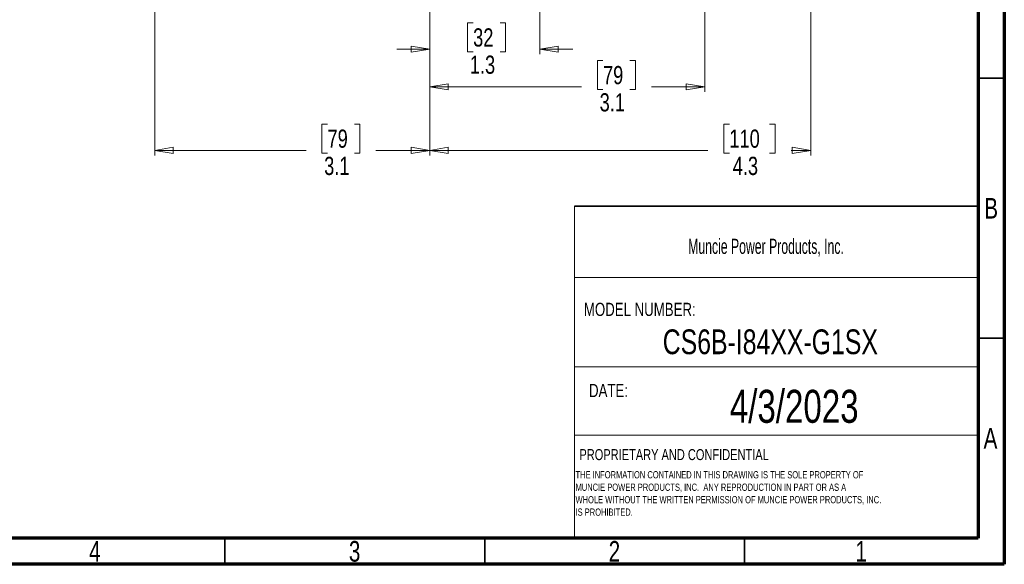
# Model space of a CAD drawing. Header units: inches. Extents: x 0.6 to 16.3, y 0.2 to 11.5.
# Tile 9 of 16: x 8.9 to 16.3, y 0.2 to 4.3. Entities that reach past the tile are written whole.
import ezdxf

# ---------------------------------------------------------------- set-up
doc = ezdxf.new("R2010")
doc.units = ezdxf.units.IN
doc.header["$MEASUREMENT"] = 0
doc.styles.add('SLDTEXTSTYLE0', font='TXT', dxfattribs={"width": 0.75})
doc.styles.add('SLDTEXTSTYLE1', font='TXT', dxfattribs={"width": 0.605})
doc.dimstyles.new('SLDDIMSTYLE1', dxfattribs={"dimtxt": 0.137795, "dimasz": 0.14, "dimexe": 0, "dimexo": 0.0625, "dimgap": 0.034449, "dimtad": 0, "dimdec": 1, "dimlfac": 1.5, "dimrnd": 1e-09, "dimzin": 12, "dimdsep": 46, "dimtxsty": 'SLDTEXTSTYLE0', "dimblk1": 'CLOSED', "dimblk2": 'CLOSED', "dimsah": 1, "dimcen": 0.09, "dimadec": 0, "dimazin": 3, "dimtfac": 1, "dimtofl": 0, "dimtmove": 0, "dimatfit": 3, "dimldrblk": 'CLOSED', "dimfxl": 0, "dimfrac": 2, "dimtolj": 1, "dimtzin": 12, "dimarcsym": 0})
doc.dimstyles.new('SLDDIMSTYLE2', dxfattribs={"dimtxt": 0.137795, "dimasz": 0.14, "dimexe": 0, "dimexo": 0.0625, "dimgap": 0.034449, "dimtad": 0, "dimdec": 1, "dimlfac": 1.5, "dimrnd": 1e-09, "dimzin": 12, "dimdsep": 46, "dimtxsty": 'SLDTEXTSTYLE0', "dimblk1": 'CLOSED', "dimblk2": 'CLOSED', "dimsah": 1, "dimcen": 0.09, "dimadec": 0, "dimazin": 3, "dimtfac": 1, "dimtdec": 1, "dimtofl": 0, "dimtmove": 0, "dimatfit": 3, "dimldrblk": 'CLOSED', "dimfxl": 0, "dimfrac": 2, "dimtolj": 1, "dimtzin": 12, "dimarcsym": 0})
doc.dimstyles.new('SLDDIMSTYLE3', dxfattribs={"dimtxt": 0.137795, "dimasz": 0.14, "dimexe": 0, "dimexo": 0.0625, "dimgap": 0.034449, "dimtad": 0, "dimdec": 1, "dimlfac": 1.5, "dimrnd": 1e-09, "dimzin": 12, "dimdsep": 46, "dimtxsty": 'SLDTEXTSTYLE0', "dimblk1": 'CLOSED', "dimblk2": 'CLOSED', "dimsah": 1, "dimcen": 0.09, "dimadec": 0, "dimazin": 3, "dimtfac": 1, "dimtmove": 0, "dimatfit": 0, "dimldrblk": 'CLOSED', "dimfxl": 0, "dimfrac": 2, "dimtolj": 1, "dimtzin": 12, "dimarcsym": 0})

# ---------------------------------------------------------------- blocks, each defined once
blk = doc.blocks.new('SW_NOTE_0')
at = {"color": 0, "linetype": 'Continuous', "lineweight": 0, "char_height": 0.055, "attachment_point": 1, "style": 'SLDTEXTSTYLE0'}
for s, insert in [('THE INFORMATION CONTAINED IN THIS DRAWING IS THE SOLE PROPERTY OF', (0, 0.0709)), ('MUNCIE POWER PRODUCTS, INC.  ANY REPRODUCTION IN PART OR AS A', (0, -0.0235)), ('WHOLE WITHOUT THE WRITTEN PERMISSION OF MUNCIE POWER PRODUCTS, INC.', (0, -0.1178)), ('IS PROHIBITED.', (0, -0.2122))]:
    blk.add_mtext(s, dxfattribs=dict(at, insert=insert))
blk = doc.blocks.new('_Closed')
at = {"color": 0, "linetype": 'ByBlock', "lineweight": -2}
for p, q in [((-1, 0.166667), (0, 0)), ((-1, 0.166667), (-1, -0.166667)), ((0, 0), (-1, -0.166667)), ((0, 0), (-1, 0))]:
    blk.add_line(p, q, dxfattribs=at)
blk = doc.blocks.new('_D_1')
at = {"color": 7, "linetype": 'Continuous', "lineweight": 0}
for p, q in [((14.872, 6.6634), (14.872, 3.2927)), ((11.9854, 4.6907), (11.9854, 3.2927)), ((14.2552, 3.5305), (14.2132, 3.5305)), ((14.2132, 3.5305), (14.2132, 3.3118)), ((14.5606, 3.5305), (14.6026, 3.5305)), ((14.6026, 3.5305), (14.6026, 3.3118)), ((11.9854, 3.3321), (14.0924, 3.3321)), ((14.2132, 3.3118), (14.2552, 3.3118)), ((14.6026, 3.3118), (14.5606, 3.3118)), ((14.872, 3.3321), (14.7234, 3.3321))]:
    blk.add_line(p, q, dxfattribs=at)
at = {"color": 7, "linetype": 'Continuous', "lineweight": 18, "xscale": 0.14, "yscale": 0.14, "rotation": 180.0000000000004}
blk.add_blockref('_Closed', (11.9854, 3.3321), dxfattribs=at)
at = {"color": 7, "linetype": 'Continuous', "lineweight": 18, "xscale": 0.14, "yscale": 0.14}
blk.add_blockref('_Closed', (14.872, 3.3321), dxfattribs=at)
at = {"color": 7, "linetype": 'Continuous', "lineweight": 18, "char_height": 0.1378, "attachment_point": 1, "style": 'SLDTEXTSTYLE0'}
for s, insert in [('110', (14.2552, 3.4894)), ('4.3', (14.2806, 3.2832))]:
    blk.add_mtext(s, dxfattribs=dict(at, insert=insert))
blk = doc.blocks.new('_D_2')
at = {"color": 7, "linetype": 'Continuous', "lineweight": 0}
for p, q in [((11.9854, 4.6907), (11.9854, 3.2927)), ((9.902, 4.3951), (9.902, 3.2927)), ((11.2104, 3.5305), (11.1684, 3.5305)), ((11.1684, 3.5305), (11.1684, 3.3118)), ((11.4141, 3.5305), (11.456, 3.5305)), ((11.456, 3.5305), (11.456, 3.3118)), ((9.902, 3.3321), (11.0476, 3.3321)), ((11.1684, 3.3118), (11.2104, 3.3118)), ((11.456, 3.3118), (11.4141, 3.3118)), ((11.9854, 3.3321), (11.5769, 3.3321))]:
    blk.add_line(p, q, dxfattribs=at)
at = {"color": 7, "linetype": 'Continuous', "lineweight": 18, "xscale": 0.14, "yscale": 0.14, "rotation": 180.0000000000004}
blk.add_blockref('_Closed', (9.902, 3.3321, 0.1859), dxfattribs=at)
at = {"color": 7, "linetype": 'Continuous', "lineweight": 18, "xscale": 0.14, "yscale": 0.14}
blk.add_blockref('_Closed', (11.9854, 3.3321, 0.1859), dxfattribs=at)
at = {"color": 7, "linetype": 'Continuous', "lineweight": 18, "char_height": 0.1378, "attachment_point": 1, "style": 'SLDTEXTSTYLE0'}
for s, insert in [('79', (11.2104, 3.4894)), ('3.1', (11.185, 3.2832))]:
    blk.add_mtext(s, dxfattribs=dict(at, insert=insert))
blk = doc.blocks.new('_D_3')
at = {"color": 7, "linetype": 'Continuous', "lineweight": 0}
for p, q in [((12.8187, 6.8126), (12.8187, 4.0593)), ((11.9854, 4.6907), (11.9854, 4.0593)), ((12.3138, 4.2971), (12.2718, 4.2971)), ((12.2718, 4.2971), (12.2718, 4.0783)), ((12.5175, 4.2971), (12.5594, 4.2971)), ((12.5594, 4.2971), (12.5594, 4.0783)), ((11.9854, 4.0986), (11.7354, 4.0986)), ((12.2718, 4.0783), (12.3138, 4.0783)), ((12.5594, 4.0783), (12.5175, 4.0783)), ((12.8187, 4.0986), (13.0687, 4.0986))]:
    blk.add_line(p, q, dxfattribs=at)
at = {"color": 7, "linetype": 'Continuous', "lineweight": 18, "xscale": 0.14, "yscale": 0.14}
blk.add_blockref('_Closed', (11.9854, 4.0986, 0.1859), dxfattribs=at)
at = {"color": 7, "linetype": 'Continuous', "lineweight": 18, "xscale": 0.14, "yscale": 0.14, "rotation": 180.0000000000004}
blk.add_blockref('_Closed', (12.8187, 4.0986, 0.1859), dxfattribs=at)
at = {"color": 7, "linetype": 'Continuous', "lineweight": 18, "char_height": 0.1378, "attachment_point": 1, "style": 'SLDTEXTSTYLE0'}
for s, insert in [('32', (12.3138, 4.256)), ('1.3', (12.2884, 4.0498))]:
    blk.add_mtext(s, dxfattribs=dict(at, insert=insert))
blk = doc.blocks.new('_D_4')
at = {"color": 7, "linetype": 'Continuous', "lineweight": 0}
for p, q in [((11.9854, 4.6907), (11.9854, 3.7741)), ((14.0687, 4.3951), (14.0687, 3.7741)), ((13.2977, 4.0119), (13.2557, 4.0119)), ((13.2557, 4.0119), (13.2557, 3.7932)), ((13.5014, 4.0119), (13.5433, 4.0119)), ((13.5433, 4.0119), (13.5433, 3.7932)), ((11.9854, 3.8134), (13.1349, 3.8134)), ((14.0687, 3.8134), (13.6642, 3.8134)), ((13.2557, 3.7932), (13.2977, 3.7932)), ((13.5433, 3.7932), (13.5014, 3.7932))]:
    blk.add_line(p, q, dxfattribs=at)
at = {"color": 7, "linetype": 'Continuous', "lineweight": 18, "xscale": 0.14, "yscale": 0.14, "rotation": 180.0000000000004}
blk.add_blockref('_Closed', (11.9854, 3.8134, 0.1859), dxfattribs=at)
at = {"color": 7, "linetype": 'Continuous', "lineweight": 18, "xscale": 0.14, "yscale": 0.14}
blk.add_blockref('_Closed', (14.0687, 3.8134, 0.1859), dxfattribs=at)
at = {"color": 7, "linetype": 'Continuous', "lineweight": 18, "char_height": 0.1378, "attachment_point": 1, "style": 'SLDTEXTSTYLE0'}
for s, insert in [('79', (13.2977, 3.9708)), ('3.1', (13.2723, 3.7646))]:
    blk.add_mtext(s, dxfattribs=dict(at, insert=insert))

msp = doc.modelspace()

# ---------------------------------------------------------------- linework, layer by layer
at = {"color": 7, "linetype": 'Continuous', "lineweight": 70}
for p, q in [((16.3386, 11.4961), (16.3386, 0.1969)), ((16.1417, 11.2992), (16.1417, 0.3937)), ((16.1417, 0.3937), (0.7874, 0.3937)), ((16.3386, 0.1969), (0.5906, 0.1969))]:
    msp.add_line(p, q, dxfattribs=at)
at = {"color": 7, "linetype": 'Continuous', "lineweight": 35}
for p, q in [((16.1417, 3.878), (16.3386, 3.878)), ((13.0822, 2.9105), (16.1417, 2.9105)), ((16.1417, 1.9094), (16.3386, 1.9094)), ((10.4331, 0.3937), (10.4331, 0.1969)), ((12.4016, 0.3937), (12.4016, 0.1969)), ((14.3701, 0.3937), (14.3701, 0.1969))]:
    msp.add_line(p, q, dxfattribs=at)
at = {"color": 7, "linetype": 'Continuous', "lineweight": 18}
for p, q in [((13.0822, 2.9105), (13.0822, 0.3937)), ((13.0822, 2.369), (16.1417, 2.369)), ((13.0822, 1.6927), (16.1417, 1.6927)), ((13.0822, 1.1746), (16.1417, 1.1746))]:
    msp.add_line(p, q, dxfattribs=at)

# ---------------------------------------------------------------- block references
at = {"color": 7, "linetype": 'Continuous', "lineweight": 0}
msp.add_blockref('SW_NOTE_0', (13.0897, 0.8317), dxfattribs=at)

# ---------------------------------------------------------------- texts
for s, insert, char_height, attachment_point, style in [('B', (16.239, 2.9716), 0.1562, 2, 'SLDTEXTSTYLE0'), ('Muncie Power Products, Inc.', (13.9431, 2.6623), 0.114583, 1, 'SLDTEXTSTYLE1'), ('MODEL NUMBER:', (13.1529, 2.1776), 0.1, 1, 'SLDTEXTSTYLE0'), ('CS6B-I84XX-G1SX', (14.5656, 1.9758), 0.1875, 2, 'SLDTEXTSTYLE0'), ('DATE:', (13.1919, 1.5632), 0.1, 1, 'SLDTEXTSTYLE0'), ('4/3/2023', (14.7466, 1.5184), 0.25, 2, 'SLDTEXTSTYLE0'), ('A', (16.2338, 1.2295), 0.1562, 2, 'SLDTEXTSTYLE0'), ('PROPRIETARY AND CONFIDENTIAL', (13.119, 1.0693), 0.083333, 1, 'SLDTEXTSTYLE0'), ('4', (9.4472, 0.3732), 0.1562, 2, 'SLDTEXTSTYLE0'), ('3', (11.4157, 0.3732), 0.1562, 2, 'SLDTEXTSTYLE0'), ('2', (13.3843, 0.3732), 0.1562, 2, 'SLDTEXTSTYLE0'), ('1', (15.2543, 0.3732), 0.1562, 2, 'SLDTEXTSTYLE0')]:
    msp.add_mtext(s, dxfattribs=dict(at, insert=insert, char_height=char_height, attachment_point=attachment_point, style=style))

# ---------------------------------------------------------------- dimensions: what is measured, and where the dimension line sits
at = {"color": 7, "linetype": 'Continuous', "lineweight": 18}
for base, p2, dimstyle, picture, middle in [((12.8187, 4.0986), (12.8187, 6.852), 'SLDDIMSTYLE3', '_D_3', (12.4156, 4.0986)), ((9.902, 3.3321), (9.902, 4.4345), 'SLDDIMSTYLE2', '_D_2', (11.3122, 3.3321)), ((14.0687, 3.8134), (14.0687, 4.4345), 'SLDDIMSTYLE1', '_D_4', (13.3995, 3.8134))]:
    dim = msp.add_linear_dim(base=base, p1=(11.9854, 4.7301), p2=p2, dimstyle=dimstyle, dxfattribs=at)
    dim.commit()
    dim.dimension.update_dxf_attribs({"geometry": picture, "text_midpoint": middle, "dimtype": 160})
dim = msp.add_linear_dim(base=(14.872, 3.3321), p1=(11.9854, 4.7301), p2=(14.872, 6.7028), angle=0, dimstyle='SLDDIMSTYLE1', dxfattribs=at)
dim.commit()
dim.dimension.update_dxf_attribs({"geometry": '_D_1', "text_midpoint": (14.4079, 3.3321), "dimtype": 160})

doc.saveas('drawing.dxf')
